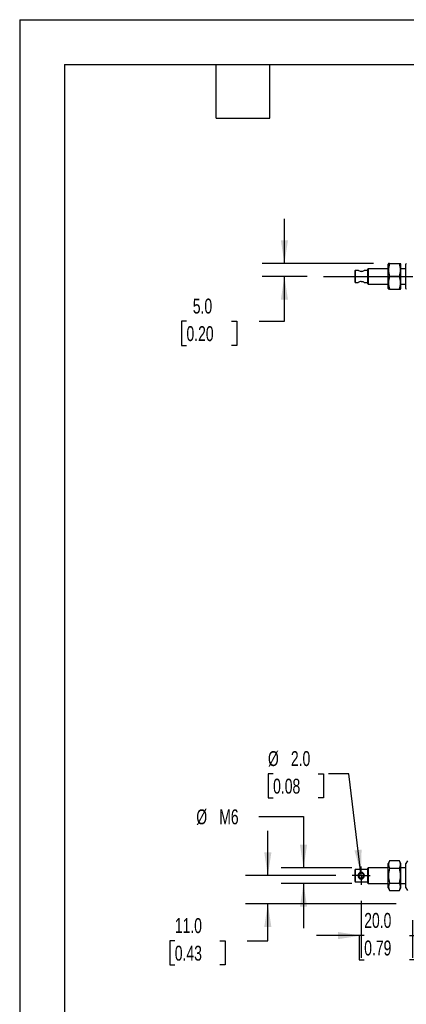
# Model space of a CAD drawing. Header units: millimetres. Extents: x 0 to 768, y 0 to 594.
# Tile 2 of 9: x 0 to 151, y 209 to 594. Entities that reach past the tile are written whole.
import ezdxf

# ---------------------------------------------------------------- set-up
doc = ezdxf.new("R2010")
doc.units = ezdxf.units.MM
doc.header["$LTSCALE"] = 2.75
doc.linetypes.add('CENTERX2', pattern=[20.32, 12.7, -2.54, 2.54, -2.54])
doc.layers.add('CENTER', color=40, linetype='CENTERX2')
doc.layers.add('DIMENSIONS', color=140, linetype='Continuous', lineweight=25)
doc.layers.add('TEXT', color=140, linetype='Continuous', lineweight=25)
doc.styles.add('SLDTEXTSTYLE0', font='TXT', dxfattribs={"width": 0.7})
doc.dimstyles.new('SLDDIMSTYLE0', dxfattribs={"dimtxt": 5.934521, "dimasz": 9.0805, "dimexe": 0, "dimexo": 0.0625, "dimgap": 1.48363, "dimtad": 0, "dimtih": 1, "dimtoh": 1, "dimdec": 1, "dimrnd": 1e-09, "dimzin": 4, "dimdsep": 46, "dimtxsty": 'SLDTEXTSTYLE0', "dimsah": 1, "dimcen": 0.09, "dimadec": 0, "dimazin": 1, "dimtfac": 1, "dimtdec": 1, "dimtmove": 0, "dimatfit": 0, "dimfxl": 0, "dimfrac": 2, "dimtolj": 1, "dimtzin": 12, "dimarcsym": 0})
doc.dimstyles.new('SLDDIMSTYLE3', dxfattribs={"dimtxt": 5.934521, "dimasz": 9.0805, "dimexe": 0, "dimexo": 0.0625, "dimgap": 1.48363, "dimtad": 0, "dimtih": 1, "dimtoh": 1, "dimdec": 1, "dimrnd": 1e-09, "dimzin": 12, "dimdsep": 46, "dimtxsty": 'SLDTEXTSTYLE0', "dimsah": 1, "dimcen": 0.09, "dimadec": 0, "dimazin": 3, "dimtfac": 1, "dimtdec": 1, "dimtmove": 0, "dimatfit": 0, "dimfxl": 0, "dimfrac": 2, "dimtolj": 1, "dimtzin": 12, "dimarcsym": 0})
doc.dimstyles.new('SLDDIMSTYLE4', dxfattribs={"dimtxt": 5.934521, "dimasz": 9.0805, "dimexe": 0, "dimexo": 0.0625, "dimgap": 1.48363, "dimtad": 0, "dimtih": 1, "dimtoh": 1, "dimdec": 1, "dimrnd": 1e-09, "dimzin": 4, "dimdsep": 46, "dimtxsty": 'SLDTEXTSTYLE0', "dimsah": 1, "dimcen": 0, "dimadec": 0, "dimazin": 1, "dimtfac": 1, "dimtdec": 1, "dimtofl": 0, "dimtmove": 0, "dimatfit": 3, "dimfxl": 0, "dimfrac": 2, "dimtolj": 1, "dimtzin": 12, "dimarcsym": 0})

# ---------------------------------------------------------------- blocks, each defined once
blk = doc.blocks.new('_D_5')
at = {"layer": 'DIMENSIONS'}
for p, q in [((133.43, 249.74), (133.43, 227.48)), ((153.43, 242.28), (153.43, 227.48)), ((133.43, 236.21), (115.97, 236.21)), ((134.61, 236.21), (132.62, 236.21)), ((132.62, 236.21), (132.62, 226.78)), ((152.25, 236.21), (154.24, 236.21)), ((153.43, 236.21), (170.89, 236.21)), ((154.24, 236.21), (154.24, 226.78)), ((132.62, 226.78), (134.61, 226.78)), ((154.24, 226.78), (152.25, 226.78))]:
    blk.add_line(p, q, dxfattribs=at)
for points in [[(133.43, 236.21), (124.35, 237.61), (124.35, 234.81)], [(153.43, 236.21), (162.51, 234.81), (162.51, 237.61)]]:
    blk.add_solid(points, dxfattribs=at)
at = {"layer": 'DIMENSIONS', "char_height": 5.821, "attachment_point": 1, "style": 'SLDTEXTSTYLE0'}
for s, insert in [('20.0', (134.61, 245.04)), ('0.79', (134.61, 234.28))]:
    blk.add_mtext(s, dxfattribs=dict(at, insert=insert))
blk = doc.blocks.new('_D_6')
at = {"layer": 'DIMENSIONS'}
for p, q in [((93.44, 282.69), (110.9, 282.69)), ((110.9, 282.69), (110.9, 262.6)), ((129.81, 262.6), (102.17, 262.6)), ((129.81, 256.6), (102.17, 256.6)), ((110.9, 256.6), (110.9, 239.14))]:
    blk.add_line(p, q, dxfattribs=at)
for points in [[(110.9, 262.6), (112.3, 271.68), (109.5, 271.68)], [(110.9, 256.6), (109.5, 247.52), (112.3, 247.52)]]:
    blk.add_solid(points, dxfattribs=at)
at = {"layer": 'DIMENSIONS', "char_height": 5.821, "attachment_point": 1, "style": 'SLDTEXTSTYLE0'}
for s, insert in [('%%c', (69.01, 285.47)), ('M6', (77.97, 285.47))]:
    blk.add_mtext(s, dxfattribs=dict(at, insert=insert))
blk = doc.blocks.new('_D_7')
at = {"layer": 'DIMENSIONS'}
for p, q in [((99.02, 299.38), (97.03, 299.38)), ((97.03, 299.38), (97.03, 289.94)), ((116.66, 299.38), (118.65, 299.38)), ((118.65, 299.38), (118.65, 289.94)), ((128.54, 299.38), (120.64, 299.38)), ((133.31, 260.59), (128.54, 299.38)), ((97.03, 289.94), (99.02, 289.94)), ((118.65, 289.94), (116.66, 289.94))]:
    blk.add_line(p, q, dxfattribs=at)
blk.add_solid([(133.31, 260.59), (133.59, 269.78), (130.81, 269.44)], dxfattribs=at)
at = {"layer": 'DIMENSIONS', "char_height": 5.821, "attachment_point": 1, "style": 'SLDTEXTSTYLE0'}
for s, insert in [('%%c', (97.01, 308.21)), ('2.0', (105.97, 308.21)), ('0.08', (99.02, 297.45))]:
    blk.add_mtext(s, dxfattribs=dict(at, insert=insert))
blk = doc.blocks.new('_D_8')
at = {"layer": 'DIMENSIONS'}
for p, q in [((96.95, 259.6), (96.95, 277.06)), ((123.57, 259.6), (88.22, 259.6)), ((147.11, 248.6), (88.22, 248.6)), ((96.95, 234.18), (96.95, 248.6)), ((60.61, 234.18), (58.61, 234.18)), ((58.61, 234.18), (58.61, 224.75)), ((78.24, 234.18), (80.23, 234.18)), ((80.23, 234.18), (80.23, 224.75)), ((88.94, 234.18), (96.95, 234.18)), ((58.61, 224.75), (60.61, 224.75)), ((80.23, 224.75), (78.24, 224.75))]:
    blk.add_line(p, q, dxfattribs=at)
for points in [[(96.95, 259.6), (98.35, 268.68), (95.56, 268.68)], [(96.95, 248.6), (95.56, 239.52), (98.35, 239.52)]]:
    blk.add_solid(points, dxfattribs=at)
at = {"layer": 'DIMENSIONS', "char_height": 5.821, "attachment_point": 1, "style": 'SLDTEXTSTYLE0'}
for s, insert in [('11.0', (60.61, 243.01)), ('0.43', (60.61, 232.25))]:
    blk.add_mtext(s, dxfattribs=dict(at, insert=insert))
blk = doc.blocks.new('SW_CENTERMARKSYMBOL_0')
at = {"layer": 'CENTER', "color": 0}
for p, q in [((-2.54, 0), (-3.54, 0)), ((0, 0), (-2.54, 0)), ((0, 2.54), (0, 3.54)), ((0, 0), (0, 2.54)), ((0, 0), (0, -2.54)), ((0, 0), (2.54, 0)), ((2.54, 0), (3.54, 0)), ((0, -2.54), (0, -3.54))]:
    blk.add_line(p, q, dxfattribs=at)
blk = doc.blocks.new('_D_23')
at = {"layer": 'DIMENSIONS'}
for p, q in [((103.43, 498.52), (103.43, 515.98)), ((138.18, 498.52), (94.7, 498.52)), ((112.34, 493.52), (94.7, 493.52)), ((103.43, 476.02), (103.43, 493.52)), ((65.17, 476.02), (63.18, 476.02)), ((63.18, 476.02), (63.18, 466.59)), ((82.81, 476.02), (84.8, 476.02)), ((84.8, 476.02), (84.8, 466.59)), ((93.51, 476.02), (103.43, 476.02)), ((63.18, 466.59), (65.17, 466.59)), ((84.8, 466.59), (82.81, 466.59))]:
    blk.add_line(p, q, dxfattribs=at)
for points in [[(103.43, 498.52), (104.83, 507.6), (102.04, 507.6)], [(103.43, 493.52), (102.04, 484.44), (104.83, 484.44)]]:
    blk.add_solid(points, dxfattribs=at)
at = {"layer": 'DIMENSIONS', "char_height": 5.821, "attachment_point": 1, "style": 'SLDTEXTSTYLE0'}
for s, insert in [('5.0', (67.64, 484.85)), ('0.20', (65.17, 474.09))]:
    blk.add_mtext(s, dxfattribs=dict(at, insert=insert))

msp = doc.modelspace()

# ---------------------------------------------------------------- linework, layer by layer
at = {"color": 7, "linetype": 'Continuous'}
for q in [(0.01, 0.01), (768.36, 593.73)]:
    msp.add_line((0.01, 593.73), q, dxfattribs=at)
for p, q in [((131.13, 495.87), (130.93, 495.67)), ((132.24, 495.87), (131.13, 495.87)), ((131.13, 495.87), (131.13, 491.17)), ((135.93, 495.87), (134.62, 495.87)), ((136.13, 496.52), (135.93, 496.32)), ((135.93, 496.32), (135.93, 490.72)), ((143.93, 496.52), (136.13, 496.52)), ((136.13, 496.52), (136.13, 490.52)), ((144.06, 498.52), (143.93, 498.29)), ((143.93, 493.52), (143.93, 498.29)), ((144.51, 498.52), (144.08, 498.52)), ((144.51, 498.52), (148.36, 498.52)), ((148.36, 498.52), (148.79, 498.52)), ((148.93, 498.29), (148.8, 498.52)), ((148.93, 488.75), (148.93, 498.29)), ((150.93, 496.52), (148.93, 496.52)), ((151.06, 498.52), (150.93, 498.29)), ((150.93, 493.52), (150.93, 498.29)), ((130.93, 495.67), (130.93, 491.37)), ((143.93, 488.75), (143.93, 493.52)), ((148.36, 493.52), (144.51, 493.52)), ((150.93, 488.75), (150.93, 493.52)), ((130.93, 491.37), (131.13, 491.17)), ((131.13, 491.17), (132.24, 491.17)), ((134.62, 491.17), (135.93, 491.17)), ((135.93, 490.72), (136.13, 490.52)), ((136.13, 490.52), (143.93, 490.52)), ((143.93, 488.75), (144.06, 488.52)), ((144.51, 488.52), (144.07, 488.52)), ((144.51, 488.52), (148.36, 488.52)), ((148.36, 488.52), (148.8, 488.52)), ((148.8, 488.52), (148.93, 488.75)), ((148.93, 490.52), (150.93, 490.52)), ((150.93, 488.75), (151.06, 488.52)), ((144.51, 265.37), (143.93, 264.37)), ((148.36, 265.37), (144.51, 265.37)), ((148.93, 264.37), (148.36, 265.37)), ((151.51, 265.37), (150.93, 264.37)), ((131.13, 261.95), (130.93, 261.75)), ((130.93, 261.75), (130.93, 257.45)), ((135.93, 261.95), (131.13, 261.95)), ((131.13, 261.95), (131.13, 257.25)), ((136.13, 262.6), (135.93, 262.4)), ((135.93, 262.4), (135.93, 256.8)), ((143.93, 262.6), (136.13, 262.6)), ((136.13, 262.6), (136.13, 256.6)), ((143.93, 254.83), (143.93, 264.37)), ((144.51, 262.49), (148.36, 262.49)), ((148.93, 254.83), (148.93, 264.37)), ((150.93, 262.6), (148.93, 262.6)), ((150.93, 254.83), (150.93, 264.37)), ((133.43, 260.91), (133.43, 260.6)), ((133.43, 258.6), (133.43, 258.29)), ((130.93, 257.45), (131.13, 257.25)), ((131.13, 257.25), (135.93, 257.25)), ((135.93, 256.8), (136.13, 256.6)), ((136.13, 256.6), (143.93, 256.6)), ((143.93, 254.83), (144.51, 253.83)), ((144.51, 256.71), (148.36, 256.71)), ((144.51, 253.83), (148.36, 253.83)), ((148.36, 253.83), (148.93, 254.83)), ((148.93, 256.6), (150.93, 256.6)), ((150.93, 254.83), (151.51, 253.83))]:
    msp.add_line(p, q)
at = {"flags": 128}
for points in [[(133.43, 495.47), (133.13, 495.5), (132.84, 495.57), (132.57, 495.68), (132.34, 495.8), (132.24, 495.87), (132.24, 495.86)], [(133.43, 491.57), (133.73, 491.54), (134.01, 491.47), (134.29, 491.36), (134.52, 491.24), (134.63, 491.17), (134.62, 491.18)]]:
    msp.add_lwpolyline(points, dxfattribs=at)
for centre, radius, start, end in [((133.28, 497.91), 2.45, 273.5083, 303.1005), ((151.42, 496.02), 7.35, 160.1019, 199.8981), ((141.45, 496.02), 7.35, 340.1019, 19.8981), ((151.42, 491.02), 7.35, 160.1019, 199.8981), ((141.45, 491.02), 7.35, 340.1019, 19.8981), ((133.57, 489.17), 2.4, 93.2093, 123.386), ((146.69, 263.93), 2.62, 146.4991, 213.5009), ((146.17, 263.93), 2.62, 326.4991, 33.5009), ((153.78, 259.6), 9.71, 162.703, 197.297), ((139.09, 259.6), 9.71, 342.703, 17.297), ((133.51, 259.6), 1.31, 93.4166, 266.5834), ((133.43, 259.6), 1, 90, 270), ((133.35, 259.6), 1.31, 273.4166, 86.5834), ((133.43, 259.6), 1, 270, 90), ((146.69, 255.27), 2.62, 146.4991, 213.5009), ((146.17, 255.27), 2.62, 326.4991, 33.5009)]:
    msp.add_arc(centre, radius, start, end)
at = {"layer": 'CENTER'}
msp.add_line((118.67, 493.52), (173.19, 493.52), dxfattribs=at)
at = {"layer": 'TEXT'}
for p, q in [((17.46, 576.26), (750.89, 576.26)), ((17.46, 576.26), (17.46, 17.46)), ((76.83, 555.31), (76.83, 576.26)), ((97.79, 555.31), (97.79, 576.26)), ((76.83, 555.31), (97.79, 555.31))]:
    msp.add_line(p, q, dxfattribs=at)

# ---------------------------------------------------------------- block references
at = {"layer": 'CENTER'}
msp.add_blockref('SW_CENTERMARKSYMBOL_0', (133.43, 259.6), dxfattribs=at)

# ---------------------------------------------------------------- dimensions: what is measured, and where the dimension line sits
at = {"layer": 'DIMENSIONS'}
for base, p1, p2, picture, middle in [((103.43, 498.52), (118.67, 493.52), (144.51, 498.52), '_D_23', (103.43, 476.02)), ((96.95, 248.6), (129.89, 259.6), (153.43, 248.6), '_D_8', (96.95, 234.18))]:
    dim = msp.add_linear_dim(base=base, p1=p1, p2=p2, angle=90, dimstyle='SLDDIMSTYLE0', dxfattribs=at)
    dim.commit()
    dim.dimension.update_dxf_attribs({"geometry": picture, "text_midpoint": middle, "dimtype": 160})
dim = msp.add_diameter_dim_2p(p1=(133.55, 258.61), p2=(133.31, 260.59), dimstyle='SLDDIMSTYLE4', dxfattribs=at)
dim.commit()
dim.dimension.update_dxf_attribs({"geometry": '_D_7', "text_midpoint": (107.84, 299.38), "dimtype": 163})
dim = msp.add_linear_dim(base=(110.9, 256.6), p1=(136.13, 262.6), p2=(136.13, 256.6), angle=90, text='%%cM6', dimstyle='SLDDIMSTYLE3', dxfattribs=at)
dim.commit()
dim.dimension.update_dxf_attribs({"geometry": '_D_6', "text_midpoint": (110.9, 282.69), "dimtype": 160})
dim = msp.add_linear_dim(base=(133.43, 236.21), p1=(153.43, 248.6), p2=(133.43, 256.06), dimstyle='SLDDIMSTYLE0', dxfattribs=at)
dim.commit()
dim.dimension.update_dxf_attribs({"geometry": '_D_5', "text_midpoint": (143.43, 236.21), "dimtype": 160})

doc.saveas('drawing.dxf')
